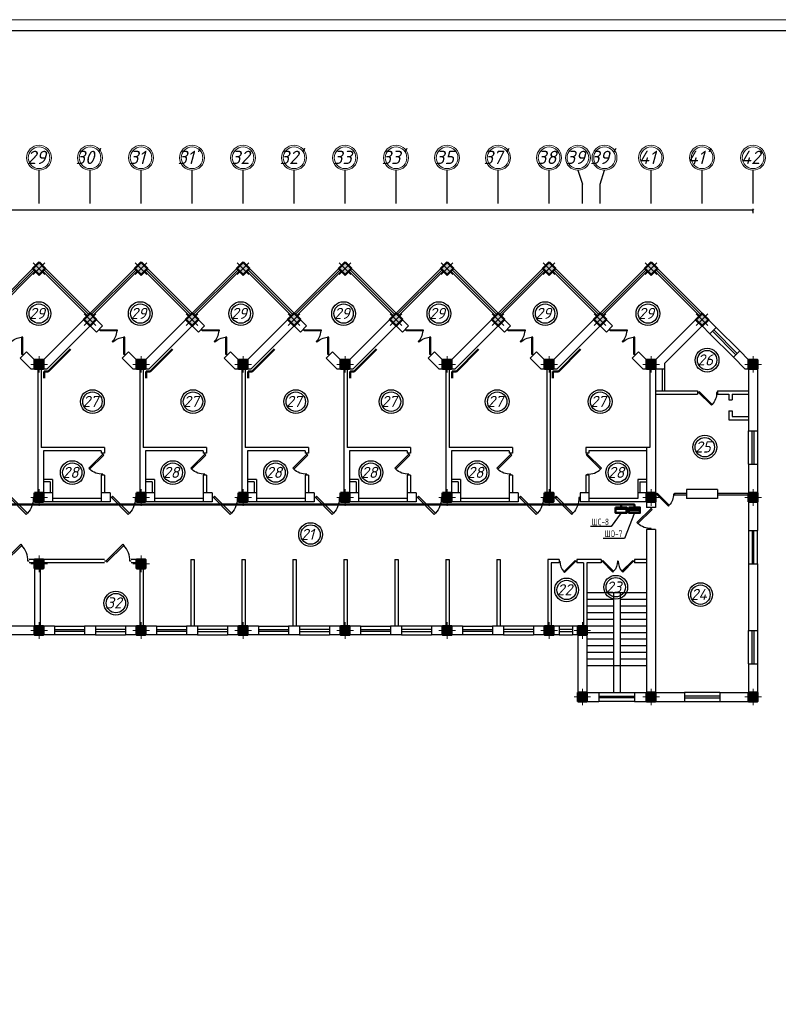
# Model space of a CAD drawing. Header units: millimetres. Extents: x 473009 to 2502882, y 456217 to 1153743.
# Tile 50 of 124: x 1478025 to 1512236, y 494807 to 539206. Entities that reach past the tile are written whole.
import ezdxf
from ezdxf import colors
from ezdxf.entities.mleader import LeaderData, LeaderLine
from ezdxf.math import Vec2, Vec3

# ---------------------------------------------------------------- set-up
doc = ezdxf.new("R2010")
doc.units = ezdxf.units.MM
for name, color, linetype in [('kolonn', 7, 'Continuous'), ('os', 3, 'Continuous'), ('ТС ГММ', 7, 'Continuous')]:
    doc.layers.add(name, color=color, linetype=linetype)
doc.layers.add('ЭМ', color=240, linetype='Continuous', lineweight=20)
doc.layers.add('ЭО', color=2, linetype='Continuous', lineweight=40)
doc.styles.add('SPDS', font='spds.shx', dxfattribs={"width": 0.8, "height": 250})
doc.styles.get("Standard").update_dxf_attribs({"font": 'isocpeui.ttf'})
doc.dimstyles.new('ISO-25', dxfattribs={"dimtxt": 400, "dimasz": 100, "dimexe": 50, "dimexo": 50, "dimgap": 20, "dimtad": 1, "dimdec": 0, "dimtxsty": 'Standard', "dimblk": 'ARCHTICK', "dimcen": 20, "dimclrd": 1, "dimclre": 1, "dimadec": 0, "dimazin": 0, "dimtfac": 1, "dimtdec": 0, "dimtmove": 0, "dimatfit": 3, "dimldrblk": 'ARCHTICK', "dimfxl": 1, "dimarcsym": 0})

# ---------------------------------------------------------------- blocks, each defined once
blk = doc.blocks.new('jfgjhsdf')
blk.add_hatch(color=1).paths.add_polyline_path([(-593, 731), (-637, 687), (0, 50), (44, 94)])
at = {"color": 1}
for p, q in [((0, 1000), (0, 950)), ((0, 50), (0, 0))]:
    blk.add_line(p, q, dxfattribs=at)
blk.add_lwpolyline([(0, 50), (-637, 687), (-593, 731), (44, 94), (0, 50)], dxfattribs=at)
blk.add_arc((-33, 130), 821, 87.662, 132.9147, dxfattribs=at)
blk = doc.blocks.new('ghsdd')
at = {"ltscale": 50}
h = blk.add_hatch(color=256, dxfattribs=at)
h.paths.add_polyline_path([(0, 200), (-200, 200), (-200, 0), (0, 0)])
h.paths.add_polyline_path([(200, 0), (200, 200), (0, 200), (0, 0)])
h.paths.add_polyline_path([(0, 0), (-200, 0), (-200, -200), (0, -200)])
h.paths.add_polyline_path([(0, 0), (0, -200), (200, -200), (200, 0)])
at = {"lineweight": 0}
for p, q in [((0, -374), (0, 374)), ((-374, 0), (374, 0))]:
    blk.add_line(p, q, dxfattribs=at)
at = {"lineweight": 50, "ltscale": 50}
blk.add_lwpolyline([(200, 200), (200, -200), (-200, -200), (-200, 200), (200, 200)], dxfattribs=at)
blk = doc.blocks.new('_None')
blk = doc.blocks.new('_ArchTick')
at = {"color": 0, "linetype": 'ByBlock', "const_width": 0.15}
blk.add_lwpolyline([(-0.5, -0.5), (0.5, 0.5)], dxfattribs=at)
blk = doc.blocks.new('*D114')
at = {"color": 1, "lineweight": -2, "transparency": 16777216}
for p, q in [((1423899, 530488), (1423899, 530673)), ((1511099, 530623), (1423899, 530623)), ((1511099, 530488), (1511099, 530673))]:
    blk.add_line(p, q, dxfattribs=at)
at = {"layer": 'Defpoints', "color": 0, "lineweight": 50, "transparency": 16777216}
for p in [(1423899, 530623), (1423899, 530438), (1511099, 530438)]:
    blk.add_point(p, dxfattribs=at)
at = {"color": 1, "lineweight": -2, "transparency": 16777216, "xscale": 100, "yscale": 100, "zscale": 100, "rotation": 180}
blk.add_blockref('_ArchTick', (1423899, 530623), dxfattribs=at)
at = {"color": 1, "lineweight": -2, "transparency": 16777216, "xscale": 100, "yscale": 100, "zscale": 100}
blk.add_blockref('_ArchTick', (1511099, 530623), dxfattribs=at)
at = {"color": 0, "transparency": 16777216, "insert": (1467499, 530846), "char_height": 400, "attachment_point": 5}
blk.add_mtext('87200', dxfattribs=at)
blk = doc.blocks.new('1231234431252433')
at = {"layer": 'ЭМ', "color": 0, "lineweight": 20, "ltscale": 0.5}
blk.add_lwpolyline([(287242, 187022), (413342, 187022), (413342, 269622), (287242, 269622)], close=True, dxfattribs=at)
at = {"layer": 'ЭМ', "color": 0, "lineweight": 30, "ltscale": 0.5}
blk.add_lwpolyline([(289242, 187522), (412842, 187522), (412842, 269122), (289242, 269122)], close=True, dxfattribs=at)

msp = doc.modelspace()

# ---------------------------------------------------------------- hatches: boundary and pattern name
at = {"lineweight": 50}
h = msp.add_hatch(color=1, dxfattribs=at)
h.dxf.hatch_style = 1
h.paths.add_polyline_path([(1504896.2, 517090.1), (1504896.2, 517215.1), (1505254.7, 517215.1), (1505254.7, 517090.1)])
h.paths.add_polyline_path([(1505254.7, 517090.1), (1505254.7, 517215.1), (1505396.2, 517215.1), (1505396.2, 517090.1)])
h = msp.add_hatch(color=1, dxfattribs=at)
h.dxf.hatch_style = 1
h.paths.add_polyline_path([(1505497.7, 517090.1), (1505497.7, 517215.1), (1505856.3, 517215.1), (1505856.3, 517090.1)])
h.paths.add_polyline_path([(1505856.3, 517090.1), (1505856.3, 517215.1), (1505997.7, 517215.1), (1505997.7, 517090.1)])

# ---------------------------------------------------------------- linework, layer by layer
for p, q in [((1476598.6, 525965.1), (1478898.6, 528265.1)), ((1481198.6, 525965.1), (1478898.6, 528265.1)), ((1481198.6, 525965.1), (1483498.6, 528265.1)), ((1485798.6, 525965.1), (1483498.6, 528265.1)), ((1485798.6, 525965.1), (1488098.6, 528265.1)), ((1490398.6, 525965.1), (1488098.6, 528265.1)), ((1490398.6, 525965.1), (1492698.6, 528265.1)), ((1494998.6, 525965.1), (1492698.6, 528265.1)), ((1494998.6, 525965.1), (1497298.6, 528265.1)), ((1499598.6, 525965.1), (1497298.6, 528265.1)), ((1499598.6, 525965.1), (1501898.6, 528265.1)), ((1504198.6, 525965.1), (1501898.6, 528265.1)), ((1504198.6, 525965.1), (1506498.6, 528265.1)), ((1508798.6, 525965.1), (1506498.6, 528265.1)), ((1506298.6, 513365.1), (1503598.6, 513365.1)), ((1504798.6, 513365.1), (1504798.6, 508865.1)), ((1505098.6, 513365.1), (1505098.6, 508865.1)), ((1504798.6, 513065.1), (1503598.6, 513065.1)), ((1506298.6, 513065.1), (1505098.6, 513065.1)), ((1504798.6, 512765.1), (1503598.6, 512765.1)), ((1504798.6, 512465.1), (1503598.6, 512465.1)), ((1506298.6, 512765.1), (1505098.6, 512765.1)), ((1506298.6, 512465.1), (1505098.6, 512465.1)), ((1504798.6, 512165.1), (1503598.6, 512165.1)), ((1506298.6, 512165.1), (1505098.6, 512165.1)), ((1504798.6, 511865.1), (1503598.6, 511865.1)), ((1504798.6, 511565.1), (1503598.6, 511565.1)), ((1506298.6, 511865.1), (1505098.6, 511865.1)), ((1506298.6, 511565.1), (1505098.6, 511565.1)), ((1504798.6, 511265.1), (1503598.6, 511265.1)), ((1506298.6, 511265.1), (1505098.6, 511265.1)), ((1504798.6, 510965.1), (1503598.6, 510965.1)), ((1504798.6, 510665.1), (1503598.6, 510665.1)), ((1506298.6, 510965.1), (1505098.6, 510965.1)), ((1506298.6, 510665.1), (1505098.6, 510665.1)), ((1504798.6, 510365.1), (1503598.6, 510365.1)), ((1506298.6, 510365.1), (1505098.6, 510365.1)), ((1506298.6, 510065.1), (1503598.6, 510065.1))]:
    msp.add_line(p, q)
at = {"color": 1}
for p, q in [((1476655.2, 525908.6), (1478672.3, 527925.7)), ((1481142, 525908.6), (1479124.9, 527925.7)), ((1481255.2, 525908.6), (1483272.3, 527925.7)), ((1485742, 525908.6), (1483724.9, 527925.7)), ((1485855.2, 525908.6), (1487872.3, 527925.7)), ((1490342, 525908.6), (1488324.9, 527925.7)), ((1490455.2, 525908.6), (1492472.3, 527925.7)), ((1494942, 525908.6), (1492924.9, 527925.7)), ((1495055.2, 525908.6), (1497072.3, 527925.7)), ((1499542, 525908.6), (1497524.9, 527925.7)), ((1499655.2, 525908.6), (1501672.3, 527925.7)), ((1504142, 525908.6), (1502124.9, 527925.7)), ((1504255.2, 525908.6), (1506272.3, 527925.7)), ((1508742, 525908.6), (1506724.9, 527925.7)), ((1476711.7, 525852), (1478728.9, 527869.2)), ((1481085.5, 525852), (1479068.3, 527869.2)), ((1481311.7, 525852), (1483328.9, 527869.2)), ((1485685.5, 525852), (1483668.3, 527869.2)), ((1485911.7, 525852), (1487928.9, 527869.2)), ((1490285.5, 525852), (1488268.3, 527869.2)), ((1490511.7, 525852), (1492528.9, 527869.2)), ((1494885.5, 525852), (1492868.3, 527869.2)), ((1495111.7, 525852), (1497128.9, 527869.2)), ((1499485.5, 525852), (1497468.3, 527869.2)), ((1499711.7, 525852), (1501728.9, 527869.2)), ((1504085.5, 525852), (1502068.3, 527869.2)), ((1504311.7, 525852), (1506328.9, 527869.2)), ((1508685.5, 525852), (1506668.3, 527869.2)), ((1510495.7, 524268.1), (1509435, 525328.7)), ((1509152.2, 525045.9), (1510212.8, 523985.2)), ((1509265.3, 525159), (1510326, 524098.4)), ((1510382.5, 524154.9), (1509321.9, 525215.6)), ((1510898.6, 519165.1), (1510898.6, 520665.1)), ((1511058.6, 519165.1), (1511058.6, 520665.1)), ((1511138.6, 520665.1), (1511138.6, 519165.1)), ((1511298.6, 520665.1), (1511298.6, 519165.1)), ((1507548.6, 517855.1), (1508098.6, 517855.1)), ((1507548.6, 517855.1), (1507548.6, 517775.1)), ((1507548.6, 517775.1), (1508098.6, 517775.1)), ((1509498.6, 517855.1), (1510898.6, 517855.1)), ((1509498.6, 517775.1), (1510898.6, 517775.1)), ((1510898.6, 516165.1), (1510898.6, 514665.1)), ((1511058.6, 516165.1), (1511058.6, 514665.1)), ((1511138.6, 514665.1), (1511138.6, 516165.1)), ((1511298.6, 514665.1), (1511298.6, 516165.1)), ((1479598.6, 511865.1), (1480948.6, 511865.1)), ((1479598.6, 511705.1), (1480948.6, 511705.1)), ((1480948.6, 511625.1), (1479598.6, 511625.1)), ((1482798.6, 511865.1), (1481448.6, 511865.1)), ((1482798.6, 511705.1), (1481448.6, 511705.1)), ((1481448.6, 511625.1), (1482798.6, 511625.1)), ((1484198.6, 511865.1), (1485548.6, 511865.1)), ((1484198.6, 511705.1), (1485548.6, 511705.1)), ((1485548.6, 511625.1), (1484198.6, 511625.1)), ((1487398.6, 511865.1), (1486048.6, 511865.1)), ((1487398.6, 511705.1), (1486048.6, 511705.1)), ((1486048.6, 511625.1), (1487398.6, 511625.1)), ((1488798.6, 511865.1), (1490148.6, 511865.1)), ((1488798.6, 511705.1), (1490148.6, 511705.1)), ((1490148.6, 511625.1), (1488798.6, 511625.1)), ((1491998.6, 511865.1), (1490648.6, 511865.1)), ((1491998.6, 511705.1), (1490648.6, 511705.1)), ((1490648.6, 511625.1), (1491998.6, 511625.1)), ((1493398.6, 511865.1), (1494748.6, 511865.1)), ((1493398.6, 511705.1), (1494748.6, 511705.1)), ((1494748.6, 511625.1), (1493398.6, 511625.1)), ((1496598.6, 511865.1), (1495248.6, 511865.1)), ((1496598.6, 511705.1), (1495248.6, 511705.1)), ((1495248.6, 511625.1), (1496598.6, 511625.1)), ((1497998.6, 511865.1), (1499348.6, 511865.1)), ((1497998.6, 511705.1), (1499348.6, 511705.1)), ((1499348.6, 511625.1), (1497998.6, 511625.1)), ((1501198.6, 511865.1), (1499848.6, 511865.1)), ((1501198.6, 511705.1), (1499848.6, 511705.1)), ((1499848.6, 511625.1), (1501198.6, 511625.1)), ((1502948.6, 511865.1), (1502348.6, 511865.1)), ((1502948.6, 511705.1), (1502348.6, 511705.1)), ((1502348.6, 511625.1), (1502948.6, 511625.1)), ((1510898.6, 510165.1), (1510898.6, 511665.1)), ((1511058.6, 510165.1), (1511058.6, 511665.1)), ((1511138.6, 511665.1), (1511138.6, 510165.1)), ((1511298.6, 511665.1), (1511298.6, 510165.1)), ((1480948.6, 511465.1), (1479598.6, 511465.1)), ((1481448.6, 511465.1), (1482798.6, 511465.1)), ((1485548.6, 511465.1), (1484198.6, 511465.1)), ((1486048.6, 511465.1), (1487398.6, 511465.1)), ((1490148.6, 511465.1), (1488798.6, 511465.1)), ((1490648.6, 511465.1), (1491998.6, 511465.1)), ((1494748.6, 511465.1), (1493398.6, 511465.1)), ((1495248.6, 511465.1), (1496598.6, 511465.1)), ((1499348.6, 511465.1), (1497998.6, 511465.1)), ((1499848.6, 511465.1), (1501198.6, 511465.1)), ((1502348.6, 511465.1), (1502948.6, 511465.1)), ((1504148.6, 508865.1), (1505748.6, 508865.1)), ((1509598.6, 508865.1), (1507998.6, 508865.1)), ((1504148.6, 508705.1), (1505748.6, 508705.1)), ((1505748.6, 508625.1), (1504148.6, 508625.1)), ((1505748.6, 508465.1), (1504148.6, 508465.1)), ((1509598.6, 508705.1), (1507998.6, 508705.1)), ((1507998.6, 508625.1), (1509598.6, 508625.1)), ((1507998.6, 508465.1), (1509598.6, 508465.1))]:
    msp.add_line(p, q, dxfattribs=at)
at = {"lineweight": 30}
for p, q in [((1479098.6, 523865.1), (1481198.6, 525965.1)), ((1481764.3, 525399.5), (1481198.6, 525965.1)), ((1483698.6, 523865.1), (1485798.6, 525965.1)), ((1486364.3, 525399.5), (1485798.6, 525965.1)), ((1488298.6, 523865.1), (1490398.6, 525965.1)), ((1490964.3, 525399.5), (1490398.6, 525965.1)), ((1492898.6, 523865.1), (1494998.6, 525965.1)), ((1495564.3, 525399.5), (1494998.6, 525965.1)), ((1497498.6, 523865.1), (1499598.6, 525965.1)), ((1500164.3, 525399.5), (1499598.6, 525965.1)), ((1502098.6, 523865.1), (1504198.6, 525965.1)), ((1504764.3, 525399.5), (1504198.6, 525965.1)), ((1506698.6, 523865.1), (1508798.6, 525965.1)), ((1509435, 525328.7), (1508798.6, 525965.1)), ((1479264.3, 523465.1), (1481198.6, 525399.5)), ((1481481.5, 525116.6), (1481198.6, 525399.5)), ((1481481.5, 525116.6), (1481764.3, 525399.5)), ((1483864.3, 523465.1), (1485798.6, 525399.5)), ((1486081.5, 525116.6), (1485798.6, 525399.5)), ((1486081.5, 525116.6), (1486364.3, 525399.5)), ((1488464.3, 523465.1), (1490398.6, 525399.5)), ((1490681.5, 525116.6), (1490398.6, 525399.5)), ((1490681.5, 525116.6), (1490964.3, 525399.5)), ((1493064.3, 523465.1), (1494998.6, 525399.5)), ((1495281.5, 525116.6), (1494998.6, 525399.5)), ((1495281.5, 525116.6), (1495564.3, 525399.5)), ((1497664.3, 523465.1), (1499598.6, 525399.5)), ((1499881.5, 525116.6), (1499598.6, 525399.5)), ((1499881.5, 525116.6), (1500164.3, 525399.5)), ((1502264.3, 523465.1), (1504198.6, 525399.5)), ((1504481.5, 525116.6), (1504198.6, 525399.5)), ((1504481.5, 525116.6), (1504764.3, 525399.5)), ((1507098.6, 523699.5), (1508798.6, 525399.5)), ((1509152.2, 525045.9), (1508798.6, 525399.5)), ((1509152.2, 525045.9), (1509435, 525328.7)), ((1478048.2, 523949.9), (1478331, 524232.7)), ((1478532.9, 523465.1), (1478048.2, 523949.9)), ((1478698.6, 523865.1), (1478331, 524232.7)), ((1482648.2, 523949.9), (1482931, 524232.7)), ((1483132.9, 523465.1), (1482648.2, 523949.9)), ((1483298.6, 523865.1), (1482931, 524232.7)), ((1487248.2, 523949.9), (1487531, 524232.7)), ((1487732.9, 523465.1), (1487248.2, 523949.9)), ((1487898.6, 523865.1), (1487531, 524232.7)), ((1491848.2, 523949.9), (1492131, 524232.7)), ((1492332.9, 523465.1), (1491848.2, 523949.9)), ((1492498.6, 523865.1), (1492131, 524232.7)), ((1496448.2, 523949.9), (1496731, 524232.7)), ((1496932.9, 523465.1), (1496448.2, 523949.9)), ((1497098.6, 523865.1), (1496731, 524232.7)), ((1501048.2, 523949.9), (1501331, 524232.7)), ((1501532.9, 523465.1), (1501048.2, 523949.9)), ((1501698.6, 523865.1), (1501331, 524232.7)), ((1505648.2, 523949.9), (1505931, 524232.7)), ((1506132.9, 523465.1), (1505648.2, 523949.9)), ((1506298.6, 523865.1), (1505931, 524232.7)), ((1510212.8, 523985.2), (1510495.7, 524268.1)), ((1510732.9, 523465.1), (1510212.8, 523985.2)), ((1510898.6, 523865.1), (1510495.7, 524268.1)), ((1478532.9, 523465.1), (1479264.3, 523465.1)), ((1478698.6, 523865.1), (1479098.6, 523865.1)), ((1478848.6, 523465.1), (1478848.6, 517865.1)), ((1478998.6, 523465.1), (1478998.6, 519915.1)), ((1483132.9, 523465.1), (1483864.3, 523465.1)), ((1483298.6, 523865.1), (1483698.6, 523865.1)), ((1483448.6, 523465.1), (1483448.6, 517865.1)), ((1483598.6, 523465.1), (1483598.6, 519915.1)), ((1487732.9, 523465.1), (1488464.3, 523465.1)), ((1487898.6, 523865.1), (1488298.6, 523865.1)), ((1488048.6, 523465.1), (1488048.6, 517865.1)), ((1488198.6, 523465.1), (1488198.6, 519915.1)), ((1492332.9, 523465.1), (1493064.3, 523465.1)), ((1492498.6, 523865.1), (1492898.6, 523865.1)), ((1492648.6, 523465.1), (1492648.6, 517865.1)), ((1492798.6, 523465.1), (1492798.6, 519915.1)), ((1496932.9, 523465.1), (1497664.3, 523465.1)), ((1497098.6, 523865.1), (1497498.6, 523865.1)), ((1497248.6, 523465.1), (1497248.6, 517865.1)), ((1497398.6, 523465.1), (1497398.6, 519915.1)), ((1501532.9, 523465.1), (1502264.3, 523465.1)), ((1501698.6, 523865.1), (1502098.6, 523865.1)), ((1501798.6, 523465.1), (1501798.6, 517865.1)), ((1501948.6, 523465.1), (1501948.6, 517865.1)), ((1506132.9, 523465.1), (1506448.6, 523465.1)), ((1506298.6, 523865.1), (1506698.6, 523865.1)), ((1506448.6, 523465.1), (1506448.6, 519915.1)), ((1506698.6, 523465.1), (1506698.6, 517215.1)), ((1506698.6, 523465.1), (1507098.6, 523465.1)), ((1506998.6, 523465.1), (1506998.6, 522465.1)), ((1507098.6, 523699.5), (1507098.6, 522465.1)), ((1510732.9, 523465.1), (1510898.6, 523465.1)), ((1510898.6, 523865.1), (1511298.6, 523865.1)), ((1510898.6, 523465.1), (1510898.6, 520665.1)), ((1511298.6, 523865.1), (1511298.6, 520665.1)), ((1506698.6, 522465.1), (1508598.6, 522465.1)), ((1506698.6, 522315.1), (1508598.6, 522315.1)), ((1508598.6, 522465.1), (1508598.6, 522315.1)), ((1509498.6, 522465.1), (1510898.6, 522465.1)), ((1509498.6, 522465.1), (1509498.6, 522315.1)), ((1509498.6, 522315.1), (1509998.6, 522315.1)), ((1509998.6, 522315.1), (1509998.6, 522065.1)), ((1510148.6, 522315.1), (1510898.6, 522315.1)), ((1510148.6, 522315.1), (1510148.6, 522065.1)), ((1509998.6, 522065.1), (1510148.6, 522065.1)), ((1509998.6, 521565.1), (1509998.6, 521165.1)), ((1509998.6, 521565.1), (1510148.6, 521565.1)), ((1510148.6, 521565.1), (1510148.6, 521315.1)), ((1510148.6, 521315.1), (1510898.6, 521315.1)), ((1509998.6, 521165.1), (1510898.6, 521165.1)), ((1510898.6, 520665.1), (1511298.6, 520665.1)), ((1481848.6, 519915.1), (1478998.6, 519915.1)), ((1481848.6, 519915.1), (1481848.6, 519665.1)), ((1486448.6, 519915.1), (1483598.6, 519915.1)), ((1486448.6, 519915.1), (1486448.6, 519665.1)), ((1491048.6, 519915.1), (1488198.6, 519915.1)), ((1491048.6, 519915.1), (1491048.6, 519665.1)), ((1495648.6, 519915.1), (1492798.6, 519915.1)), ((1495648.6, 519915.1), (1495648.6, 519665.1)), ((1500248.6, 519915.1), (1497398.6, 519915.1)), ((1500248.6, 519915.1), (1500248.6, 519665.1)), ((1503548.6, 519915.1), (1503548.6, 519665.1)), ((1506448.6, 519915.1), (1503548.6, 519915.1)), ((1506298.6, 519915.1), (1506298.6, 517865.1)), ((1479098.6, 519765.1), (1479098.6, 517865.1)), ((1481698.6, 519765.1), (1479098.6, 519765.1)), ((1481698.6, 519765.1), (1481698.6, 519665.1)), ((1481848.6, 519665.1), (1481698.6, 519665.1)), ((1483698.6, 519765.1), (1483698.6, 517865.1)), ((1486298.6, 519765.1), (1483698.6, 519765.1)), ((1486298.6, 519765.1), (1486298.6, 519665.1)), ((1486448.6, 519665.1), (1486298.6, 519665.1)), ((1488298.6, 519765.1), (1488298.6, 517865.1)), ((1490898.6, 519765.1), (1488298.6, 519765.1)), ((1490898.6, 519765.1), (1490898.6, 519665.1)), ((1491048.6, 519665.1), (1490898.6, 519665.1)), ((1495498.6, 519765.1), (1492898.6, 519765.1)), ((1492898.6, 519765.1), (1492898.6, 517865.1)), ((1495498.6, 519765.1), (1495498.6, 519665.1)), ((1495648.6, 519665.1), (1495498.6, 519665.1)), ((1497498.6, 519765.1), (1497498.6, 517865.1)), ((1500098.6, 519765.1), (1497498.6, 519765.1)), ((1500098.6, 519765.1), (1500098.6, 519665.1)), ((1500248.6, 519665.1), (1500098.6, 519665.1)), ((1503698.6, 519665.1), (1503548.6, 519665.1)), ((1503698.6, 519765.1), (1503698.6, 519665.1)), ((1506298.6, 519765.1), (1503698.6, 519765.1)), ((1510898.6, 519165.1), (1510898.6, 516165.1)), ((1510898.6, 519165.1), (1511298.6, 519165.1)), ((1511298.6, 519165.1), (1511298.6, 516165.1)), ((1481698.6, 518665.1), (1481698.6, 517465.1)), ((1481848.6, 518665.1), (1481698.6, 518665.1)), ((1481848.6, 518665.1), (1481848.6, 517865.1)), ((1486298.6, 518665.1), (1486298.6, 517465.1)), ((1486448.6, 518665.1), (1486298.6, 518665.1)), ((1486448.6, 518665.1), (1486448.6, 517865.1)), ((1490898.6, 518665.1), (1490898.6, 517465.1)), ((1491048.6, 518665.1), (1490898.6, 518665.1)), ((1491048.6, 518665.1), (1491048.6, 517865.1)), ((1495648.6, 518665.1), (1495498.6, 518665.1)), ((1495498.6, 518665.1), (1495498.6, 517465.1)), ((1495648.6, 518665.1), (1495648.6, 517865.1)), ((1500098.6, 518665.1), (1500098.6, 517465.1)), ((1500248.6, 518665.1), (1500098.6, 518665.1)), ((1500248.6, 518665.1), (1500248.6, 517865.1)), ((1503698.6, 518665.1), (1503548.6, 518665.1)), ((1503548.6, 518665.1), (1503548.6, 517865.1)), ((1503698.6, 518665.1), (1503698.6, 517465.1)), ((1479498.6, 518465.1), (1479098.6, 518465.1)), ((1479398.6, 518365.1), (1479098.6, 518365.1)), ((1479398.6, 518365.1), (1479398.6, 517865.1)), ((1479498.6, 518465.1), (1479498.6, 517465.1)), ((1484098.6, 518465.1), (1483698.6, 518465.1)), ((1483998.6, 518365.1), (1483698.6, 518365.1)), ((1483998.6, 518365.1), (1483998.6, 517865.1)), ((1484098.6, 518465.1), (1484098.6, 517465.1)), ((1488698.6, 518465.1), (1488298.6, 518465.1)), ((1488598.6, 518365.1), (1488298.6, 518365.1)), ((1488598.6, 518365.1), (1488598.6, 517865.1)), ((1488698.6, 518465.1), (1488698.6, 517465.1)), ((1493298.6, 518465.1), (1492898.6, 518465.1)), ((1493198.6, 518365.1), (1492898.6, 518365.1)), ((1493198.6, 518365.1), (1493198.6, 517865.1)), ((1493298.6, 518465.1), (1493298.6, 517465.1)), ((1497898.6, 518465.1), (1497498.6, 518465.1)), ((1497798.6, 518365.1), (1497498.6, 518365.1)), ((1497798.6, 518365.1), (1497798.6, 517865.1)), ((1497898.6, 518465.1), (1497898.6, 517465.1)), ((1506298.6, 518465.1), (1505898.6, 518465.1)), ((1505898.6, 518465.1), (1505898.6, 517615.1)), ((1505998.6, 518365.1), (1506298.6, 518365.1)), ((1505998.6, 518365.1), (1505998.6, 517865.1)), ((1478698.6, 517865.1), (1478698.6, 517465.1)), ((1479498.6, 517865.1), (1478698.6, 517865.1)), ((1482098.6, 517865.1), (1481698.6, 517865.1)), ((1482098.6, 517865.1), (1482098.6, 517465.1)), ((1483298.6, 517865.1), (1483298.6, 517465.1)), ((1484098.6, 517865.1), (1483298.6, 517865.1)), ((1486698.6, 517865.1), (1486298.6, 517865.1)), ((1486698.6, 517865.1), (1486698.6, 517465.1)), ((1487898.6, 517865.1), (1487898.6, 517465.1)), ((1488698.6, 517865.1), (1487898.6, 517865.1)), ((1491298.6, 517865.1), (1490898.6, 517865.1)), ((1491298.6, 517865.1), (1491298.6, 517465.1)), ((1493298.6, 517865.1), (1492498.6, 517865.1)), ((1492498.6, 517865.1), (1492498.6, 517465.1)), ((1495898.6, 517865.1), (1495498.6, 517865.1)), ((1495898.6, 517865.1), (1495898.6, 517465.1)), ((1497098.6, 517865.1), (1497098.6, 517465.1)), ((1497898.6, 517865.1), (1497098.6, 517865.1)), ((1500498.6, 517865.1), (1500098.6, 517865.1)), ((1500498.6, 517865.1), (1500498.6, 517465.1)), ((1502098.6, 517865.1), (1501698.6, 517865.1)), ((1501698.6, 517865.1), (1501698.6, 517465.1)), ((1502098.6, 517865.1), (1502098.6, 517465.1)), ((1503698.6, 517865.1), (1503298.6, 517865.1)), ((1503298.6, 517865.1), (1503298.6, 517465.1)), ((1506298.6, 517865.1), (1505898.6, 517865.1)), ((1508098.6, 518015.1), (1508098.6, 517615.1)), ((1509498.6, 518015.1), (1508098.6, 518015.1)), ((1509498.6, 518015.1), (1509498.6, 517615.1)), ((1482098.6, 517465.1), (1478698.6, 517465.1)), ((1481698.6, 517615.1), (1479498.6, 517615.1)), ((1486698.6, 517465.1), (1483298.6, 517465.1)), ((1486298.6, 517615.1), (1484098.6, 517615.1)), ((1491298.6, 517465.1), (1487898.6, 517465.1)), ((1490898.6, 517615.1), (1488698.6, 517615.1)), ((1495898.6, 517465.1), (1492498.6, 517465.1)), ((1495498.6, 517615.1), (1493298.6, 517615.1)), ((1500498.6, 517465.1), (1497098.6, 517465.1)), ((1500098.6, 517615.1), (1497898.6, 517615.1)), ((1502098.6, 517465.1), (1501698.6, 517465.1)), ((1506298.6, 517465.1), (1503298.6, 517465.1)), ((1505898.6, 517615.1), (1503698.6, 517615.1)), ((1506298.6, 517465.1), (1506298.6, 517215.1)), ((1509498.6, 517615.1), (1508098.6, 517615.1)), ((1506698.6, 517215.1), (1506298.6, 517215.1)), ((1506298.6, 516215.1), (1506298.6, 508865.1)), ((1506698.6, 516215.1), (1506298.6, 516215.1)), ((1506698.6, 516215.1), (1506698.6, 508865.1)), ((1510898.6, 516165.1), (1511298.6, 516165.1)), ((1481848.6, 514865.1), (1478448.6, 514865.1)), ((1478698.6, 514715.1), (1478448.6, 514715.1)), ((1481848.6, 514715.1), (1479098.6, 514715.1)), ((1483698.6, 514865.1), (1483048.6, 514865.1)), ((1483298.6, 514715.1), (1483048.6, 514715.1)), ((1485748.6, 514865.1), (1485748.6, 511865.1)), ((1485748.6, 514865.1), (1485898.6, 514865.1)), ((1485898.6, 514865.1), (1485898.6, 511865.1)), ((1488048.6, 514865.1), (1488198.6, 514865.1)), ((1488048.6, 514865.1), (1488048.6, 511865.1)), ((1488198.6, 514865.1), (1488198.6, 511865.1)), ((1490348.6, 514865.1), (1490348.6, 511865.1)), ((1490348.6, 514865.1), (1490498.6, 514865.1)), ((1490498.6, 514865.1), (1490498.6, 511865.1)), ((1492648.6, 514865.1), (1492648.6, 511865.1)), ((1492648.6, 514865.1), (1492798.6, 514865.1)), ((1492798.6, 514865.1), (1492798.6, 511865.1)), ((1494948.6, 514865.1), (1495098.6, 514865.1)), ((1494948.6, 514865.1), (1494948.6, 511865.1)), ((1495098.6, 514865.1), (1495098.6, 511865.1)), ((1497248.6, 514865.1), (1497248.6, 511865.1)), ((1497248.6, 514865.1), (1497398.6, 514865.1)), ((1497398.6, 514865.1), (1497398.6, 511865.1)), ((1499548.6, 514865.1), (1499698.6, 514865.1)), ((1499548.6, 514865.1), (1499548.6, 511865.1)), ((1499698.6, 514865.1), (1499698.6, 511865.1)), ((1501848.6, 514865.1), (1501848.6, 511865.1)), ((1502348.6, 514865.1), (1501848.6, 514865.1)), ((1501998.6, 514715.1), (1501998.6, 511865.1)), ((1502348.6, 514715.1), (1501998.6, 514715.1)), ((1502348.6, 514865.1), (1502348.6, 514715.1)), ((1504248.6, 514865.1), (1503148.6, 514865.1)), ((1503148.6, 514865.1), (1503148.6, 514715.1)), ((1503448.6, 514715.1), (1503148.6, 514715.1)), ((1503448.6, 514715.1), (1503448.6, 511865.1)), ((1503598.6, 514715.1), (1503598.6, 508865.1)), ((1504248.6, 514715.1), (1503598.6, 514715.1)), ((1504248.6, 514865.1), (1504248.6, 514715.1)), ((1506298.6, 514865.1), (1505748.6, 514865.1)), ((1505748.6, 514865.1), (1505748.6, 514715.1)), ((1506298.6, 514715.1), (1505748.6, 514715.1)), ((1510898.6, 514665.1), (1510898.6, 511665.1)), ((1510898.6, 514665.1), (1511298.6, 514665.1)), ((1511298.6, 514665.1), (1511298.6, 511665.1)), ((1478698.6, 514465.1), (1478698.6, 511865.1)), ((1478948.6, 514465.1), (1478948.6, 511865.1)), ((1483448.6, 514465.1), (1483448.6, 511865.1)), ((1483598.6, 514465.1), (1483598.6, 511865.1)), ((1478698.6, 511865.1), (1477498.6, 511865.1)), ((1479598.6, 511865.1), (1478948.6, 511865.1)), ((1479598.6, 511865.1), (1479598.6, 511465.1)), ((1481448.6, 511865.1), (1480948.6, 511865.1)), ((1480948.6, 511865.1), (1480948.6, 511465.1)), ((1481448.6, 511865.1), (1481448.6, 511465.1)), ((1484198.6, 511865.1), (1482798.6, 511865.1)), ((1482798.6, 511865.1), (1482798.6, 511465.1)), ((1484198.6, 511865.1), (1484198.6, 511465.1)), ((1486048.6, 511865.1), (1485548.6, 511865.1)), ((1485548.6, 511865.1), (1485548.6, 511465.1)), ((1486048.6, 511865.1), (1486048.6, 511465.1)), ((1488798.6, 511865.1), (1487398.6, 511865.1)), ((1487398.6, 511865.1), (1487398.6, 511465.1)), ((1488798.6, 511865.1), (1488798.6, 511465.1)), ((1490648.6, 511865.1), (1490148.6, 511865.1)), ((1490148.6, 511865.1), (1490148.6, 511465.1)), ((1490648.6, 511865.1), (1490648.6, 511465.1)), ((1493398.6, 511865.1), (1491998.6, 511865.1)), ((1491998.6, 511865.1), (1491998.6, 511465.1)), ((1493398.6, 511865.1), (1493398.6, 511465.1)), ((1495248.6, 511865.1), (1494748.6, 511865.1)), ((1494748.6, 511865.1), (1494748.6, 511465.1)), ((1495248.6, 511865.1), (1495248.6, 511465.1)), ((1497998.6, 511865.1), (1496598.6, 511865.1)), ((1496598.6, 511865.1), (1496598.6, 511465.1)), ((1497998.6, 511865.1), (1497998.6, 511465.1)), ((1499848.6, 511865.1), (1499348.6, 511865.1)), ((1499348.6, 511865.1), (1499348.6, 511465.1)), ((1499848.6, 511865.1), (1499848.6, 511465.1)), ((1502348.6, 511865.1), (1501198.6, 511865.1)), ((1501198.6, 511865.1), (1501198.6, 511465.1)), ((1502348.6, 511865.1), (1502348.6, 511465.1)), ((1502948.6, 511865.1), (1502948.6, 511465.1)), ((1503598.6, 511865.1), (1502948.6, 511865.1)), ((1510898.6, 511665.1), (1511298.6, 511665.1)), ((1479598.6, 511465.1), (1477498.6, 511465.1)), ((1481448.6, 511465.1), (1480948.6, 511465.1)), ((1484198.6, 511465.1), (1482798.6, 511465.1)), ((1486048.6, 511465.1), (1485548.6, 511465.1)), ((1488798.6, 511465.1), (1487398.6, 511465.1)), ((1490648.6, 511465.1), (1490148.6, 511465.1)), ((1493398.6, 511465.1), (1491998.6, 511465.1)), ((1495248.6, 511465.1), (1494748.6, 511465.1)), ((1497998.6, 511465.1), (1496598.6, 511465.1)), ((1499848.6, 511465.1), (1499348.6, 511465.1)), ((1502348.6, 511465.1), (1501198.6, 511465.1)), ((1503198.6, 511465.1), (1502948.6, 511465.1)), ((1503198.6, 511465.1), (1503198.6, 508465.1)), ((1510898.6, 510165.1), (1510898.6, 508865.1)), ((1510898.6, 510165.1), (1511298.6, 510165.1)), ((1511298.6, 510165.1), (1511298.6, 508465.1)), ((1503598.6, 508865.1), (1504148.6, 508865.1)), ((1504148.6, 508865.1), (1504148.6, 508465.1)), ((1505748.6, 508865.1), (1505748.6, 508465.1)), ((1505748.6, 508865.1), (1506298.6, 508865.1)), ((1506698.6, 508865.1), (1507998.6, 508865.1)), ((1507998.6, 508865.1), (1507998.6, 508465.1)), ((1509598.6, 508865.1), (1510898.6, 508865.1)), ((1509598.6, 508865.1), (1509598.6, 508465.1)), ((1503198.6, 508465.1), (1504148.6, 508465.1)), ((1505748.6, 508465.1), (1507998.6, 508465.1)), ((1509598.6, 508465.1), (1511298.6, 508465.1))]:
    msp.add_line(p, q, dxfattribs=at)
at = {"color": 1, "lineweight": 50}
for p, q in [((1479316.1, 523340.1), (1480320.4, 524343.8)), ((1483916.1, 523340.1), (1484920.4, 524343.8)), ((1488516.1, 523340.1), (1489520.4, 524343.8)), ((1493116.1, 523340.1), (1494120.4, 524343.8)), ((1497716.1, 523340.1), (1498720.4, 524343.8)), ((1502316.1, 523340.1), (1503320.4, 524343.8)), ((1479123.6, 523045.5), (1479123.3, 523340.1)), ((1479123.3, 523340.1), (1479316.1, 523340.1)), ((1483723.6, 523045.5), (1483723.3, 523340.1)), ((1483723.3, 523340.1), (1483916.1, 523340.1)), ((1488323.6, 523045.5), (1488323.3, 523340.1)), ((1488323.3, 523340.1), (1488516.1, 523340.1)), ((1492923.6, 523045.5), (1492923.3, 523340.1)), ((1492923.3, 523340.1), (1493116.1, 523340.1)), ((1497523.6, 523045.5), (1497523.3, 523340.1)), ((1497523.3, 523340.1), (1497716.1, 523340.1)), ((1502073.6, 523045.5), (1502073.3, 523340.1)), ((1502073.3, 523340.1), (1502316.1, 523340.1))]:
    msp.add_line(p, q, dxfattribs=at)
for points in [[(1464823.3, 514590.1), (1468673.6, 514590.1), (1468673.6, 514990.1), (1473598.6, 514990.1), (1473598.6, 517340.1), (1505747.7, 517340.1), (1505747.7, 517215.1)], [(1505146.2, 517215.1), (1505146.2, 517340.1)], [(1505997.7, 517090.1), (1505497.7, 517090.1)], [(1505997.7, 517090.1), (1505497.7, 517090.1)]]:
    msp.add_lwpolyline(points, dxfattribs=at)
at = {"color": 1}
for centre, radius in [((1478887, 525952.6), 537), ((1478887, 525952.6), 437), ((1483462.9, 525952.6), 537), ((1483462.9, 525952.6), 437), ((1487998.1, 525952.6), 537), ((1487998.1, 525952.6), 437), ((1492633.4, 525952.6), 537), ((1492633.4, 525952.6), 437), ((1496930.7, 525952.6), 537), ((1496930.7, 525952.6), 437), ((1501718.8, 525952.6), 537), ((1501718.8, 525952.6), 437), ((1506357.6, 525952.6), 537), ((1506357.6, 525952.6), 437), ((1509023.8, 523855.1), 537), ((1509023.8, 523855.1), 437), ((1481304.7, 521982.9), 537), ((1481304.7, 521982.9), 437), ((1485839.9, 521982.9), 537), ((1485839.9, 521982.9), 437), ((1490475.2, 521982.9), 537), ((1490475.2, 521982.9), 437), ((1494772.5, 521982.9), 537), ((1494772.5, 521982.9), 437), ((1499560.6, 521982.9), 537), ((1499560.6, 521982.9), 437), ((1504199.5, 521982.9), 537), ((1504199.5, 521982.9), 437), ((1508920.6, 519928.3), 537), ((1508920.6, 519928.3), 437), ((1480396.1, 518783.3), 537), ((1480396.1, 518783.3), 437), ((1484931.4, 518783.3), 537), ((1484931.4, 518783.3), 437), ((1489566.7, 518783.3), 537), ((1489566.7, 518783.3), 437), ((1493864, 518783.3), 537), ((1493864, 518783.3), 437), ((1498652.1, 518783.3), 537), ((1498652.1, 518783.3), 437), ((1504999.8, 518783.3), 537), ((1504999.8, 518783.3), 437), ((1491143.6, 515988.5), 537), ((1491143.6, 515988.5), 437), ((1504902.8, 513613), 537), ((1502688.6, 513492.3), 537), ((1502688.6, 513492.3), 437), ((1504902.8, 513613), 437), ((1508726, 513279.2), 537), ((1508726, 513279.2), 437), ((1482363.8, 512898.2), 537), ((1482363.8, 512898.2), 437)]:
    msp.add_circle(centre, radius, dxfattribs=at)
at = {"layer": 'os', "color": 0}
for p, q in [((1478898.6, 530918.2), (1478898.6, 532418.2)), ((1481198.6, 530918.2), (1481198.6, 532418.2)), ((1483498.6, 530918.2), (1483498.6, 532418.2)), ((1485798.6, 530918.2), (1485798.6, 532418.2)), ((1488098.6, 530918.2), (1488098.6, 532418.2)), ((1490398.6, 530918.2), (1490398.6, 532418.2)), ((1492698.6, 530918.2), (1492698.6, 532418.2)), ((1494998.6, 530918.2), (1494998.6, 532418.2)), ((1497298.6, 530918.2), (1497298.6, 532418.2)), ((1499598.6, 530918.2), (1499598.6, 532418.2)), ((1501898.6, 530918.2), (1501898.6, 532418.2)), ((1506498.6, 530918.2), (1506498.6, 532418.2)), ((1508798.6, 530918.2), (1508798.6, 532418.2)), ((1511098.6, 530918.2), (1511098.6, 532418.2)), ((1503398.6, 530918.2), (1503398.6, 531793.7)), ((1504198.6, 530918.2), (1504198.6, 531793.7))]:
    msp.add_line(p, q, dxfattribs=at)
for points in [[(1503198.6, 532418.2), (1503398.6, 531793.7)], [(1504198.6, 531793.7), (1504398.6, 532418.2)]]:
    msp.add_lwpolyline(points, dxfattribs=at)
at = {"layer": 'os', "color": 0, "lineweight": 0}
for centre, radius in [((1478898.6, 532980.7), 562.5), ((1478898.6, 532980.7), 487.5), ((1481198.6, 532980.7), 562.5), ((1481198.6, 532980.7), 487.5), ((1483498.6, 532980.7), 562.5), ((1483498.6, 532980.7), 487.5), ((1485798.6, 532980.7), 562.5), ((1485798.6, 532980.7), 487.5), ((1488098.6, 532980.7), 562.5), ((1488098.6, 532980.7), 487.5), ((1490398.6, 532980.7), 562.5), ((1490398.6, 532980.7), 487.5), ((1492698.6, 532980.7), 562.5), ((1492698.6, 532980.7), 487.5), ((1494998.6, 532980.7), 562.5), ((1494998.6, 532980.7), 487.5), ((1497298.6, 532980.7), 562.5), ((1497298.6, 532980.7), 487.5), ((1499598.6, 532980.7), 562.5), ((1499598.6, 532980.7), 487.5), ((1501898.6, 532980.7), 562.5), ((1501898.6, 532980.7), 487.5), ((1503198.6, 532980.7), 562.5), ((1503198.6, 532980.7), 487.5), ((1504398.6, 532980.7), 562.5), ((1504398.6, 532980.7), 487.5), ((1506498.6, 532980.7), 562.5), ((1506498.6, 532980.7), 487.5), ((1508798.6, 532980.7), 562.5), ((1508798.6, 532980.7), 487.5), ((1511098.6, 532980.7), 562.5), ((1511098.6, 532980.7), 487.5)]:
    msp.add_circle(centre, radius, dxfattribs=at)
at = {"layer": 'ЭО', "color": 1, "lineweight": 50}
for points in [[(1504896.2, 517215.1), (1504896.2, 516965.1), (1505396.2, 516965.1), (1505396.2, 517215.1)], [(1505497.7, 517215.1), (1505497.7, 516965.1), (1505997.7, 516965.1), (1505997.7, 517215.1)]]:
    msp.add_lwpolyline(points, close=True, dxfattribs=at)

# ---------------------------------------------------------------- block references
at = {"lineweight": 50}
msp.add_blockref('1231234431252433', (1122163.5, 269584), dxfattribs=at)
for p, xscale, yscale, zscale, rotation in [((1481622.9, 525258), 0.8461538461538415, 0.8461538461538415, 0.8461538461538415, 225.0000000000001), ((1486222.9, 525258), 0.8461538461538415, 0.8461538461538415, 0.8461538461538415, 225.0000000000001), ((1490822.9, 525258), 0.8461538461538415, 0.8461538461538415, 0.8461538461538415, 225.0000000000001), ((1495422.9, 525258), 0.8461538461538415, 0.8461538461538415, 0.8461538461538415, 225.0000000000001), ((1500022.9, 525258), 0.8461538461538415, 0.8461538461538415, 0.8461538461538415, 225.0000000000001), ((1504622.9, 525258), 0.8461538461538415, 0.8461538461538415, 0.8461538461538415, 225.0000000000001), ((1478189.6, 524091.3), -0.8461538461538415, 0.8461538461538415, 0.8461538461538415, 45.00000000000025), ((1482789.6, 524091.3), -0.8461538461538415, 0.8461538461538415, 0.8461538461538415, 45.00000000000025), ((1487389.6, 524091.3), -0.8461538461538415, 0.8461538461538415, 0.8461538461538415, 45.00000000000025), ((1491989.6, 524091.3), -0.8461538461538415, 0.8461538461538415, 0.8461538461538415, 45.00000000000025), ((1496589.6, 524091.3), -0.8461538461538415, 0.8461538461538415, 0.8461538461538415, 45.00000000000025), ((1501189.6, 524091.3), -0.8461538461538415, 0.8461538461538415, 0.8461538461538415, 45.00000000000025), ((1505789.6, 524091.3), -0.8461538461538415, 0.8461538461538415, 0.8461538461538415, 45.00000000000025), ((1508598.6, 522390.1), -0.9000000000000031, 0.9000000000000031, 0.9000000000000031, 270), ((1477498.6, 517665.1), -1.199999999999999, 1.199999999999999, 1.199999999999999, 270), ((1482098.6, 517665.1), -1.199999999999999, 1.199999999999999, 1.199999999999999, 270), ((1486698.6, 517665.1), -1.199999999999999, 1.199999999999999, 1.199999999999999, 270), ((1491298.6, 517665.1), -1.199999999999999, 1.199999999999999, 1.199999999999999, 270), ((1495898.6, 517665.1), -1.199999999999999, 1.199999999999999, 1.199999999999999, 270), ((1500498.6, 517665.1), -1.199999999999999, 1.199999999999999, 1.199999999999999, 270), ((1502098.6, 517665.1), -1.199999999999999, 1.199999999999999, 1.199999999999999, 270), ((1506698.6, 517815.1), -0.8499999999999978, 0.8499999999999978, 0.8499999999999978, 270), ((1477248.6, 514790.1), 1.199999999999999, 1.199999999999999, 1.199999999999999, 270), ((1481848.6, 514790.1), 1.199999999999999, 1.199999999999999, 1.199999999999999, 270), ((1503148.6, 514790.1), 0.8000000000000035, 0.8000000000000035, 0.8000000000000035, 90), ((1504248.6, 514790.1), -0.7692307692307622, 0.7692307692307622, 0.7692307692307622, 270), ((1505748.6, 514790.1), 0.7692307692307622, 0.7692307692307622, 0.7692307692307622, 90)]:
    msp.add_blockref('jfgjhsdf', p, dxfattribs=dict(xscale=xscale, yscale=yscale, zscale=zscale, rotation=rotation))
at = {"xscale": -1, "rotation": 180}
for p in [(1481773.6, 519665.1), (1486373.6, 519665.1), (1490973.6, 519665.1), (1495573.6, 519665.1), (1500173.6, 519665.1), (1506498.6, 517215.1)]:
    msp.add_blockref('jfgjhsdf', p, dxfattribs=at)
at = {"rotation": 180}
msp.add_blockref('jfgjhsdf', (1503623.6, 519665.1), dxfattribs=at)
at = {"layer": 'kolonn', "rotation": 45}
for p in [(1478898.6, 527982.3), (1483498.6, 527982.3), (1488098.6, 527982.3), (1492698.6, 527982.3), (1497298.6, 527982.3), (1501898.6, 527982.3), (1506498.6, 527982.3)]:
    msp.add_blockref('ghsdd', p, dxfattribs=at)
at = {"layer": 'kolonn', "xscale": -1, "rotation": 315}
for p in [(1481198.6, 525682.3), (1485798.6, 525682.3), (1490398.6, 525682.3), (1494998.6, 525682.3), (1499598.6, 525682.3), (1504198.6, 525682.3), (1508798.6, 525678.3)]:
    msp.add_blockref('ghsdd', p, dxfattribs=at)
at = {"layer": 'kolonn', "xscale": -1}
for p in [(1478898.6, 523665.1), (1483498.6, 523665.1), (1488098.6, 523665.1), (1492698.6, 523665.1), (1497298.6, 523665.1), (1501898.6, 523665.1), (1506498.6, 523665.1), (1511098.6, 523665.1), (1478898.6, 517665.1), (1483498.6, 517665.1), (1488098.6, 517665.1), (1492698.6, 517665.1), (1497298.6, 517665.1), (1501898.6, 517665.1), (1506498.6, 517665.1), (1511098.6, 517665.1), (1478898.6, 514665.1), (1483498.6, 514665.1), (1478898.6, 511665.1), (1483498.6, 511665.1), (1488098.6, 511665.1), (1492698.6, 511665.1), (1497298.6, 511665.1), (1501898.6, 511665.1), (1503398.6, 511665.1), (1503398.6, 508665.1), (1506498.6, 508665.1), (1511098.6, 508665.1)]:
    msp.add_blockref('ghsdd', p, dxfattribs=at)

# ---------------------------------------------------------------- texts
at = {"ltscale": 50}
for s, p in [('29', (1478354.8, 532697.1)), ("30'", (1480548.9, 532697.1)), ('31', (1482954.8, 532697.1)), ("31'", (1485148.9, 532697.1)), ('32', (1487554.8, 532697.1)), ("32'", (1489748.9, 532697.1)), ('33', (1492154.8, 532697.1)), ("33'", (1494348.9, 532697.1)), ('35', (1496754.8, 532697.1)), ("37'", (1498948.9, 532697.1)), ('38', (1501354.8, 532697.1)), ('39', (1502654.8, 532697.1)), ("39'", (1503748.9, 532697.1)), ('41', (1505954.8, 532697.1)), ("41'", (1508148.9, 532697.1)), ('42', (1510554.8, 532697.1))]:
    msp.add_text(s, height=600, dxfattribs=at).set_placement(p)
at = {"color": 1}
for s, p in [('29', (1478451.3, 525713.1)), ('29', (1483027.2, 525713.1)), ('29', (1487562.4, 525713.1)), ('29', (1492197.7, 525713.1)), ('29', (1496495, 525713.1)), ('29', (1501283.1, 525713.1)), ('29', (1505921.9, 525713.1)), ('26', (1508588.1, 523615.6)), ('27', (1480869, 521743.3)), ('27', (1485404.2, 521743.3)), ('27', (1490039.5, 521743.3)), ('27', (1494336.8, 521743.3)), ('27', (1499124.9, 521743.3)), ('27', (1503763.8, 521743.3)), ('25', (1508484.9, 519688.8)), ('28', (1479960.4, 518543.7)), ('28', (1484495.7, 518543.7)), ('28', (1489131, 518543.7)), ('28', (1493428.3, 518543.7)), ('28', (1498216.4, 518543.7)), ('28', (1504564.1, 518543.7)), ('21', (1490707.9, 515748.9)), ('22', (1502252.9, 513252.8)), ('23', (1504467.1, 513373.4)), ('24', (1508290.2, 513039.7)), ('32', (1481928.1, 512658.6))]:
    msp.add_text(s, height=500, dxfattribs=at).set_placement(p)

# ---------------------------------------------------------------- dimensions: what is measured, and where the dimension line sits
dim = msp.add_linear_dim(base=(1423898.6, 530623), p1=(1511098.6, 530438.2), p2=(1423898.6, 530438.2), dimstyle='ISO-25')
dim.commit()
dim.dimension.update_dxf_attribs({"geometry": '*D114', "text_midpoint": (1467498.6, 530845.5)})

# ---------------------------------------------------------------- leaders
at = {"layer": 'ТС ГММ', "color": 7, "lineweight": 20, "ltscale": 0.5}
ml = msp.add_multileader_mtext('Standard', dxfattribs=at)
ml.set_content('{\\C1;ШC-8}', color=7, style='SPDS')
ml.set_leader_properties()
ml.set_arrow_properties(name='NONE')
ml.build(insert=Vec2(0, 0))
ml.multileader.update_dxf_attribs({"text_left_attachment_type": 6, "text_right_attachment_type": 6, "dogleg_length": 0.1, "arrow_head_size": 150})
ctx = ml.context
ctx.base_point, ctx.char_height, ctx.arrow_head_size, ctx.landing_gap_size, ctx.plane_origin = Vec3(1502554.9, 516350.3), 300, 150, 100, Vec3(1503112.4, 512979.4)
ctx.left_attachment, ctx.right_attachment, ctx.text_align_type = 6, 6, 2
notes = []
notes.append((ctx, [(1, (1, 1, 0), (1504701.2, 516350.3), (-1, 0), 5, [(0, [(1505146.2, 516965.1)], 0, [])])]))
ctx.mtext.insert, ctx.mtext.width, ctx.mtext.alignment, ctx.mtext.flow_direction = Vec3(1504596.2, 516710.3), 1941.264, 3, 5
ml = msp.add_multileader_mtext('Standard', dxfattribs=at)
ml.set_content('{\\C1;ШO-7}', color=7, style='SPDS')
ml.set_leader_properties()
ml.set_arrow_properties(name='NONE')
ml.build(insert=Vec2(0, 0))
ml.multileader.update_dxf_attribs({"text_left_attachment_type": 6, "text_right_attachment_type": 6, "dogleg_length": 0.1, "arrow_head_size": 150})
ctx = ml.context
ctx.base_point, ctx.char_height, ctx.arrow_head_size, ctx.landing_gap_size, ctx.plane_origin = Vec3(1503156.5, 515817.1), 300, 150, 100, Vec3(1503713.9, 512979.4)
ctx.left_attachment, ctx.right_attachment, ctx.text_align_type = 6, 6, 2
notes.append((ctx, [(1, (1, 1, 0), (1505302.7, 515817.1), (-1, 0), 5, [(0, [(1505747.7, 516965.1)], 0, [])])]))
ctx.mtext.insert, ctx.mtext.width, ctx.mtext.alignment, ctx.mtext.flow_direction = Vec3(1505197.7, 516177.1), 1941.264, 3, 5
for ctx, leaders in notes:
    for number, flags, end, landing, length, lines in leaders:
        leader = LeaderData()
        leader.index, (leader.has_last_leader_line, leader.has_dogleg_vector, leader.attachment_direction) = number, flags
        leader.last_leader_point, leader.dogleg_vector, leader.dogleg_length = Vec3(end), Vec3(landing), length
        for number, points, colour, breaks in lines:
            line = LeaderLine()
            line.index, line.vertices, line.color, line.breaks = number, Vec3.list(points), colors.encode_raw_color(colour), breaks
            leader.lines.append(line)
        ctx.leaders.append(leader)

doc.saveas('drawing.dxf')
